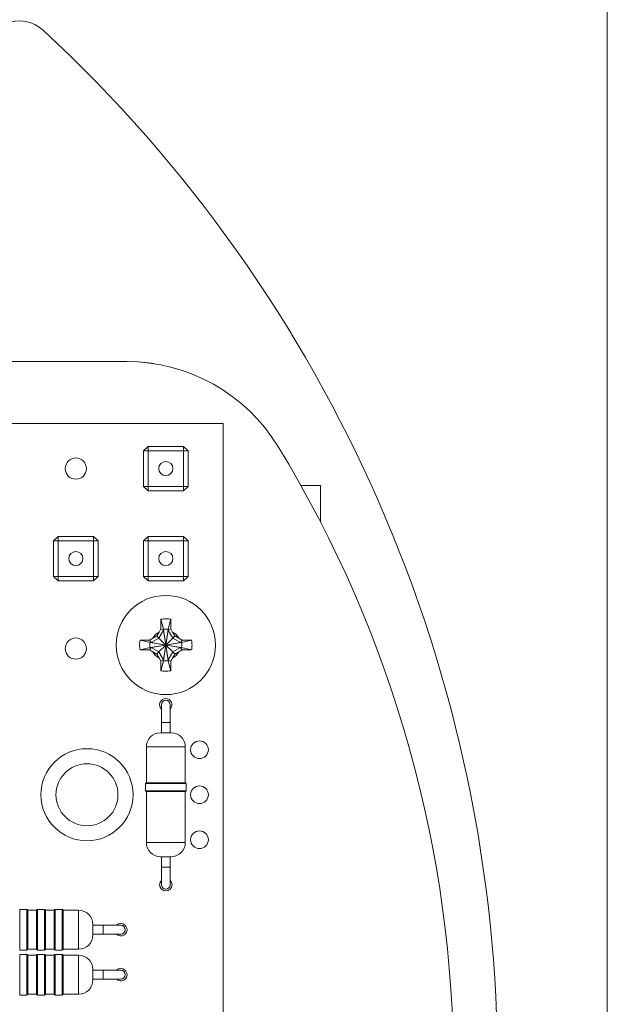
# Model space of a CAD drawing. Header units: millimetres. Extents: x 0 to 239, y 0 to 297.
# Tile 5 of 6: x 172 to 205, y 179 to 234. Entities that reach past the tile are written whole.
import ezdxf

# ---------------------------------------------------------------- set-up
doc = ezdxf.new("R2010")
doc.units = ezdxf.units.MM

msp = doc.modelspace()

# ---------------------------------------------------------------- linework, layer by layer
at = {"color": 7, "linetype": 'Continuous', "lineweight": 0}
msp.add_line((205, 5), (205, 292), dxfattribs=at)
at = {"color": 7, "linetype": 'Continuous', "lineweight": 15}
for p, q in [((177.877, 214.965), (119.77, 214.965)), ((183.324, 211.465), (131.824, 211.465)), ((183.324, 172.465), (183.324, 211.465)), ((178.829, 209.93), (179.079, 210.18)), ((179.079, 209.93), (179.079, 210.18)), ((179.079, 210.18), (181.089, 210.18)), ((181.089, 209.93), (181.089, 210.18)), ((181.089, 210.18), (181.339, 209.93)), ((178.829, 207.92), (178.829, 209.93)), ((178.829, 209.93), (179.079, 209.93)), ((179.079, 209.93), (179.079, 207.92)), ((181.089, 209.93), (179.079, 209.93)), ((181.089, 207.92), (181.089, 209.93)), ((181.089, 209.93), (181.339, 209.93)), ((181.339, 209.93), (181.339, 207.92)), ((179.079, 207.67), (178.829, 207.92)), ((179.079, 207.92), (178.829, 207.92)), ((179.079, 207.67), (179.079, 207.92)), ((179.079, 207.92), (181.089, 207.92)), ((181.089, 207.67), (181.089, 207.92)), ((181.339, 207.92), (181.089, 207.92)), ((181.339, 207.92), (181.089, 207.67)), ((187.707, 207.965), (188.821, 207.965)), ((188.821, 207.965), (188.821, 205.894)), ((181.089, 207.67), (179.079, 207.67)), ((173.749, 204.85), (173.999, 205.1)), ((173.999, 204.85), (173.999, 205.1)), ((173.999, 205.1), (176.009, 205.1)), ((176.009, 205.1), (176.259, 204.85)), ((176.009, 204.85), (176.009, 205.1)), ((178.829, 204.85), (179.079, 205.1)), ((179.079, 204.85), (179.079, 205.1)), ((179.079, 205.1), (181.089, 205.1)), ((181.089, 205.1), (181.339, 204.85)), ((181.089, 204.85), (181.089, 205.1)), ((173.749, 202.84), (173.749, 204.85)), ((173.749, 204.85), (173.999, 204.85)), ((173.999, 204.85), (173.999, 202.84)), ((176.009, 204.85), (173.999, 204.85)), ((176.009, 202.84), (176.009, 204.85)), ((176.009, 204.85), (176.259, 204.85)), ((176.259, 204.85), (176.259, 202.84)), ((178.829, 204.85), (179.079, 204.85)), ((178.829, 202.84), (178.829, 204.85)), ((179.079, 204.85), (179.079, 202.84)), ((181.089, 204.85), (179.079, 204.85)), ((181.089, 202.84), (181.089, 204.85)), ((181.089, 204.85), (181.339, 204.85)), ((181.339, 204.85), (181.339, 202.84)), ((173.999, 202.59), (173.749, 202.84)), ((173.999, 202.84), (173.749, 202.84)), ((173.999, 202.59), (173.999, 202.84)), ((173.999, 202.84), (176.009, 202.84)), ((176.009, 202.59), (173.999, 202.59)), ((176.259, 202.84), (176.009, 202.84)), ((176.009, 202.59), (176.009, 202.84)), ((176.259, 202.84), (176.009, 202.59)), ((179.079, 202.84), (178.829, 202.84)), ((179.079, 202.59), (178.829, 202.84)), ((179.079, 202.59), (179.079, 202.84)), ((179.079, 202.84), (181.089, 202.84)), ((181.089, 202.59), (179.079, 202.59)), ((181.339, 202.84), (181.089, 202.84)), ((181.089, 202.59), (181.089, 202.84)), ((181.339, 202.84), (181.089, 202.59)), ((179.808, 200.419), (179.804, 200.311)), ((179.808, 200.419), (179.944, 199.854)), ((180.224, 199.854), (180.359, 200.419)), ((180.364, 200.311), (180.359, 200.419)), ((179.699, 199.698), (179.572, 199.477)), ((179.944, 199.798), (179.69, 199.359)), ((179.804, 199.879), (179.699, 199.698)), ((179.944, 199.798), (179.804, 199.879)), ((179.944, 199.854), (179.944, 199.798)), ((179.944, 199.854), (180.084, 198.965)), ((180.084, 198.965), (179.944, 199.798)), ((180.084, 198.965), (180.224, 199.854)), ((180.224, 199.798), (180.084, 198.965)), ((180.364, 199.879), (180.224, 199.798)), ((180.224, 199.798), (180.224, 199.854)), ((180.477, 199.359), (180.224, 199.798)), ((180.468, 199.698), (180.364, 199.879)), ((180.468, 199.698), (180.595, 199.477)), ((178.738, 199.245), (178.63, 199.241)), ((179.194, 199.105), (178.63, 199.241)), ((179.351, 199.35), (179.17, 199.245)), ((179.17, 199.245), (179.25, 199.105)), ((179.25, 199.105), (179.194, 199.105)), ((180.084, 198.965), (179.194, 199.105)), ((179.194, 198.825), (180.084, 198.965)), ((179.69, 199.359), (179.25, 199.105)), ((179.25, 199.105), (180.084, 198.965)), ((180.084, 198.965), (179.25, 198.825)), ((179.351, 199.35), (179.572, 199.477)), ((179.69, 199.359), (179.572, 199.477)), ((180.084, 198.965), (179.69, 199.359)), ((180.084, 198.965), (179.69, 198.572)), ((180.084, 198.965), (179.944, 198.076)), ((179.944, 198.132), (180.084, 198.965)), ((180.477, 199.359), (180.084, 198.965)), ((180.973, 199.105), (180.084, 198.965)), ((180.084, 198.965), (180.917, 199.105)), ((180.224, 198.076), (180.084, 198.965)), ((180.084, 198.965), (180.973, 198.825)), ((180.477, 198.572), (180.084, 198.965)), ((180.084, 198.965), (180.224, 198.132)), ((180.917, 198.825), (180.084, 198.965)), ((180.595, 199.477), (180.477, 199.359)), ((180.917, 199.105), (180.477, 199.359)), ((180.816, 199.35), (180.595, 199.477)), ((180.997, 199.245), (180.816, 199.35)), ((180.917, 199.105), (180.997, 199.245)), ((180.973, 199.105), (180.917, 199.105)), ((181.537, 199.241), (180.973, 199.105)), ((181.537, 199.241), (181.429, 199.245)), ((178.63, 198.69), (179.194, 198.825)), ((178.63, 198.69), (178.738, 198.685)), ((179.25, 198.825), (179.17, 198.685)), ((179.17, 198.685), (179.351, 198.581)), ((179.194, 198.825), (179.25, 198.825)), ((179.25, 198.825), (179.69, 198.572)), ((179.351, 198.581), (179.572, 198.453)), ((179.69, 198.572), (179.572, 198.453)), ((179.699, 198.232), (179.572, 198.453)), ((179.69, 198.572), (179.944, 198.132)), ((180.224, 198.132), (180.477, 198.572)), ((180.468, 198.232), (180.595, 198.453)), ((180.477, 198.572), (180.917, 198.825)), ((180.595, 198.453), (180.477, 198.572)), ((180.816, 198.581), (180.595, 198.453)), ((180.816, 198.581), (180.997, 198.685)), ((180.997, 198.685), (180.917, 198.825)), ((180.917, 198.825), (180.973, 198.825)), ((180.973, 198.825), (181.537, 198.69)), ((181.429, 198.685), (181.537, 198.69)), ((179.699, 198.232), (179.804, 198.052)), ((179.804, 198.052), (179.944, 198.132)), ((179.944, 198.076), (179.808, 197.512)), ((179.944, 198.132), (179.944, 198.076)), ((180.224, 198.132), (180.364, 198.052)), ((180.224, 198.076), (180.224, 198.132)), ((180.359, 197.512), (180.224, 198.076)), ((180.364, 198.052), (180.468, 198.232)), ((179.804, 197.62), (179.808, 197.512)), ((180.359, 197.512), (180.364, 197.62)), ((179.834, 195.595), (179.834, 194.595)), ((180.334, 194.595), (180.334, 195.595)), ((179.834, 194.595), (179.834, 194.015)), ((180.334, 194.015), (180.334, 194.595)), ((179.784, 194.015), (180.384, 194.015)), ((178.984, 193.215), (178.984, 191.192)), ((181.184, 191.192), (181.184, 193.215)), ((178.984, 191.192), (181.184, 191.192)), ((178.934, 191.142), (178.934, 190.742)), ((178.984, 190.692), (178.984, 187.815)), ((181.184, 190.692), (178.984, 190.692)), ((181.184, 187.815), (181.184, 190.692)), ((181.234, 190.742), (181.234, 191.142)), ((179.784, 187.015), (180.384, 187.015)), ((179.834, 187.015), (179.834, 186.435)), ((180.334, 186.435), (180.334, 187.015)), ((179.834, 186.435), (179.834, 185.435)), ((180.334, 185.435), (180.334, 186.435)), ((172.237, 184.045), (171.837, 184.045)), ((172.787, 183.995), (172.287, 183.995)), ((172.287, 183.995), (172.287, 181.795)), ((172.787, 181.795), (172.787, 183.995)), ((173.237, 184.045), (172.837, 184.045)), ((173.787, 183.995), (173.287, 183.995)), ((173.287, 183.995), (173.287, 181.795)), ((173.787, 181.795), (173.787, 183.995)), ((174.237, 184.045), (173.837, 184.045)), ((175.164, 183.995), (174.287, 183.995)), ((174.287, 183.995), (174.287, 181.795)), ((175.964, 182.595), (175.964, 183.195)), ((176.544, 183.145), (175.964, 183.145)), ((177.544, 183.145), (176.544, 183.145)), ((175.964, 182.645), (176.544, 182.645)), ((176.544, 182.645), (177.544, 182.645)), ((171.837, 181.745), (172.237, 181.745)), ((172.287, 181.795), (172.787, 181.795)), ((172.837, 181.745), (173.237, 181.745)), ((173.287, 181.795), (173.787, 181.795)), ((173.837, 181.745), (174.237, 181.745)), ((174.287, 181.795), (175.164, 181.795)), ((172.237, 181.505), (171.837, 181.505)), ((172.787, 181.455), (172.287, 181.455)), ((172.287, 181.455), (172.287, 179.255)), ((172.787, 179.255), (172.787, 181.455)), ((173.237, 181.505), (172.837, 181.505)), ((173.787, 181.455), (173.287, 181.455)), ((173.287, 181.455), (173.287, 179.255)), ((173.787, 179.255), (173.787, 181.455)), ((174.237, 181.505), (173.837, 181.505)), ((175.164, 181.455), (174.287, 181.455)), ((174.287, 181.455), (174.287, 179.255)), ((175.964, 180.055), (175.964, 180.655)), ((176.544, 180.605), (175.964, 180.605)), ((175.964, 180.105), (176.544, 180.105)), ((177.544, 180.605), (176.544, 180.605)), ((176.544, 180.105), (177.544, 180.105)), ((171.837, 179.205), (172.237, 179.205)), ((172.287, 179.255), (172.787, 179.255)), ((172.837, 179.205), (173.237, 179.205)), ((173.287, 179.255), (173.787, 179.255)), ((173.837, 179.205), (174.237, 179.205)), ((174.287, 179.255), (175.164, 179.255))]:
    msp.add_line(p, q, dxfattribs=at)
at = {"color": 8, "linetype": 'Continuous', "lineweight": 15}
for p, q in [((179.834, 194.595), (180.334, 194.595)), ((178.984, 193.215), (181.184, 193.215)), ((181.234, 191.142), (178.934, 191.142)), ((178.934, 190.742), (181.234, 190.742)), ((178.984, 187.815), (181.184, 187.815)), ((179.834, 186.435), (180.334, 186.435)), ((171.837, 184.045), (171.837, 181.745)), ((172.237, 181.745), (172.237, 184.045)), ((172.837, 184.045), (172.837, 181.745)), ((173.237, 181.745), (173.237, 184.045)), ((173.837, 184.045), (173.837, 181.745)), ((174.237, 181.745), (174.237, 184.045)), ((175.164, 181.795), (175.164, 183.995)), ((176.544, 182.645), (176.544, 183.145)), ((171.837, 181.505), (171.837, 179.205)), ((172.237, 179.205), (172.237, 181.505)), ((172.837, 181.505), (172.837, 179.205)), ((173.237, 179.205), (173.237, 181.505)), ((173.837, 181.505), (173.837, 179.205)), ((174.237, 179.205), (174.237, 181.505)), ((175.164, 179.255), (175.164, 181.455)), ((176.544, 180.105), (176.544, 180.605))]:
    msp.add_line(p, q, dxfattribs=at)
at = {"color": 7, "linetype": 'Continuous', "lineweight": 15, "flags": 128}
for points in [[(179.381, 214.852), (179.296, 214.869), (178.321, 214.965)], [(177.544, 183.245), (177.41, 183.219), (177.299, 183.145)], [(177.544, 180.705), (177.41, 180.679), (177.299, 180.605)]]:
    msp.add_lwpolyline(points, dxfattribs=at)
at = {"color": 7, "linetype": 'Continuous', "lineweight": 15}
for centre, radius in [((175.004, 208.925), 0.6), ((180.084, 208.925), 0.4), ((175.004, 203.845), 0.4), ((180.084, 203.845), 0.4), ((180.084, 198.965), 2.8), ((175.004, 198.765), 0.6), ((181.984, 193.055), 0.5), ((175.634, 190.515), 2.6), ((175.634, 190.515), 1.75), ((181.984, 190.515), 0.5), ((181.984, 187.975), 0.5)]:
    msp.add_circle(centre, radius, dxfattribs=at)
for centre, radius, start, end in [((171.815, 232.193), 2, 47.1964, 180), ((118.815, 174.965), 80, 312.80358, 47.19642), ((177.877, 204.965), 10, 31.449, 90), ((128.824, 174.965), 67.5, 328.55102, 31.44898), ((180.084, 198.965), 0.828, 117.6712, 152.3288), ((180.084, 198.965), 0.828, 27.6712, 62.3288), ((180.084, 198.965), 0.828, 207.6712, 242.3288), ((180.084, 198.965), 0.828, 297.6712, 332.3288), ((180.084, 195.595), 0.35, 90, 224.4153), ((180.084, 195.595), 0.25, 0, 180), ((180.084, 195.595), 0.35, 315.5847, 90), ((179.784, 193.215), 0.8, 90, 180), ((180.384, 193.215), 0.8, 0, 90), ((178.984, 191.142), 0.05, 90, 180), ((181.184, 191.142), 0.05, 0, 90), ((178.984, 190.742), 0.05, 180, 270), ((181.184, 190.742), 0.05, 270, 0), ((179.784, 187.815), 0.8, 180, 270), ((180.384, 187.815), 0.8, 270, 0), ((180.084, 185.435), 0.35, 135.5847, 44.4153), ((180.084, 185.435), 0.25, 180, 0), ((172.237, 183.995), 0.05, 0, 90), ((172.837, 183.995), 0.05, 90, 180), ((173.237, 183.995), 0.05, 0, 90), ((173.837, 183.995), 0.05, 90, 180), ((174.237, 183.995), 0.05, 0, 90), ((175.164, 183.195), 0.8, 0, 90), ((177.544, 182.895), 0.35, 225.5847, 90), ((177.544, 182.895), 0.25, 270, 90), ((175.164, 182.595), 0.8, 270, 0), ((172.237, 181.795), 0.05, 270, 0), ((172.837, 181.795), 0.05, 180, 270), ((173.237, 181.795), 0.05, 270, 0), ((173.837, 181.795), 0.05, 180, 270), ((174.237, 181.795), 0.05, 270, 0), ((172.237, 181.455), 0.05, 0, 90), ((172.837, 181.455), 0.05, 90, 180), ((173.237, 181.455), 0.05, 0, 90), ((173.837, 181.455), 0.05, 90, 180), ((174.237, 181.455), 0.05, 0, 90), ((175.164, 180.655), 0.8, 0, 90), ((177.544, 180.355), 0.35, 225.5847, 90), ((177.544, 180.355), 0.25, 270, 90), ((175.164, 180.055), 0.8, 270, 0), ((172.237, 179.255), 0.05, 270, 0), ((172.837, 179.255), 0.05, 180, 270), ((173.237, 179.255), 0.05, 270, 0), ((173.837, 179.255), 0.05, 180, 270), ((174.237, 179.255), 0.05, 270, 0)]:
    msp.add_arc(centre, radius, start, end, dxfattribs=at)
for points, knots in [([(179.804, 200.311), (179.804, 200.267), (179.804, 200.175), (179.804, 200.031), (179.804, 199.93), (179.804, 199.879)], [0, 0, 0, 0, 0.313343, 0.655958, 1, 1, 1, 1]), ([(180.359, 200.419), (180.28, 200.43), (180.15, 200.449), (179.965, 200.444), (179.861, 200.427), (179.808, 200.419)], [0, 0, 0, 0, 0.428553, 0.712642, 1, 1, 1, 1]), ([(180.364, 199.879), (180.364, 199.925), (180.364, 200.022), (180.364, 200.166), (180.364, 200.262), (180.364, 200.311)], [0, 0, 0, 0, 0.313353, 0.655933, 1, 1, 1, 1]), ([(179.944, 199.854), (179.982, 199.859), (180.048, 199.867), (180.142, 199.865), (180.196, 199.858), (180.224, 199.854)], [0, 0, 0, 0, 0.41609, 0.706837, 1, 1, 1, 1]), ([(179.17, 199.245), (179.124, 199.245), (179.027, 199.245), (178.883, 199.245), (178.787, 199.245), (178.738, 199.245)], [0, 0, 0, 0, 0.313348, 0.655954, 1, 1, 1, 1]), ([(179.194, 198.825), (179.19, 198.864), (179.182, 198.93), (179.184, 199.024), (179.191, 199.078), (179.194, 199.105)], [0, 0, 0, 0, 0.4161033, 0.7068186, 1, 1, 1, 1]), ([(180.973, 199.105), (180.977, 199.067), (180.985, 199.001), (180.983, 198.907), (180.976, 198.853), (180.973, 198.825)], [0, 0, 0, 0, 0.416103, 0.70687, 1, 1, 1, 1]), ([(181.429, 199.245), (181.385, 199.245), (181.293, 199.245), (181.149, 199.245), (181.048, 199.245), (180.997, 199.245)], [0, 0, 0, 0, 0.313351, 0.655958, 1, 1, 1, 1]), ([(178.738, 198.685), (178.782, 198.685), (178.874, 198.685), (179.018, 198.685), (179.119, 198.685), (179.17, 198.685)], [0, 0, 0, 0, 0.313346, 0.655964, 1, 1, 1, 1]), ([(180.997, 198.685), (181.043, 198.685), (181.14, 198.685), (181.284, 198.685), (181.38, 198.685), (181.429, 198.685)], [0, 0, 0, 0, 0.313345, 0.655957, 1, 1, 1, 1]), ([(179.804, 198.052), (179.804, 198.006), (179.804, 197.909), (179.804, 197.765), (179.804, 197.668), (179.804, 197.62)], [0, 0, 0, 0, 0.313353, 0.655964, 1, 1, 1, 1]), ([(180.224, 198.076), (180.185, 198.072), (180.119, 198.064), (180.025, 198.066), (179.971, 198.073), (179.944, 198.076)], [0, 0, 0, 0, 0.416092, 0.706826, 1, 1, 1, 1]), ([(180.364, 197.62), (180.364, 197.664), (180.364, 197.756), (180.364, 197.9), (180.364, 198.001), (180.364, 198.052)], [0, 0, 0, 0, 0.313343, 0.655958, 1, 1, 1, 1]), ([(179.808, 197.512), (179.887, 197.5), (180.017, 197.482), (180.202, 197.487), (180.306, 197.503), (180.359, 197.512)], [0, 0, 0, 0, 0.428559, 0.712649, 1, 1, 1, 1])]:
    msp.add_open_spline(points, degree=3, knots=knots, dxfattribs=at)
for points in [[(178.63, 199.241), (178.617, 199.149), (178.591, 198.965), (178.617, 198.782), (178.63, 198.69)], [(181.537, 198.69), (181.55, 198.782), (181.576, 198.965), (181.55, 199.149), (181.537, 199.241)]]:
    msp.add_open_spline(points, degree=3, dxfattribs=at)

doc.saveas('drawing.dxf')
